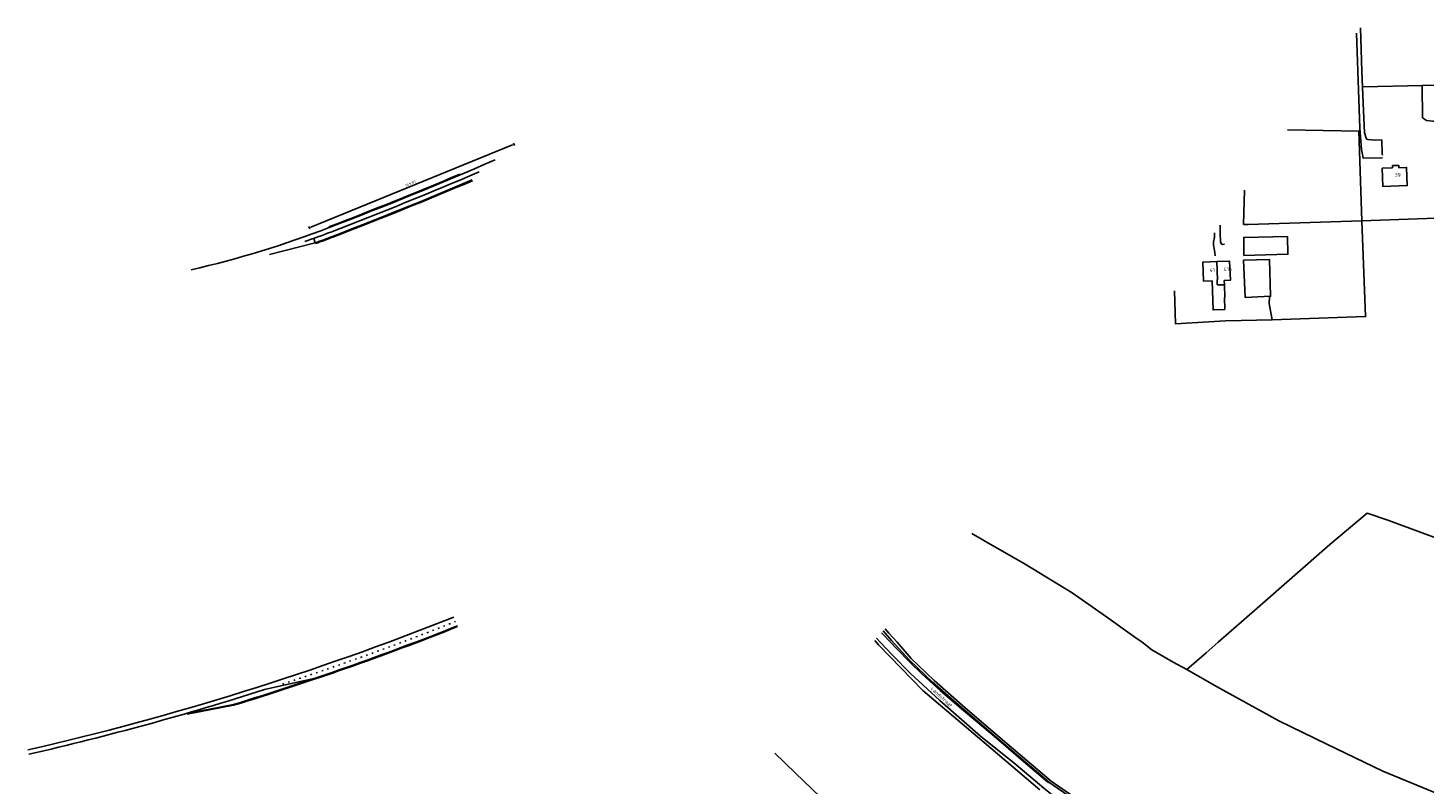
# Model space of a CAD drawing. Header units: metres. Extents: x 226218 to 240385, y 439369 to 449677.
# Tile 106 of 256: x 230097 to 231044, y 442904 to 443416. Entities that reach past the tile are written whole.
import ezdxf

# ---------------------------------------------------------------- set-up
doc = ezdxf.new("R2010")
doc.units = ezdxf.units.M
doc.header["$MEASUREMENT"] = 0
doc.linetypes.add('LIJN1-3', pattern=[4, 1, -3])
for name, color, linetype in [('DAKRAND', 4, 'Continuous'), ('DAKRAND-BYG', 4, 'Continuous'), ('Goud-markering', 7, 'Continuous'), ('Goud-ontwerp', 2, 'Continuous'), ('HOOFDGEBOUW', 4, 'Continuous'), ('HUISNUMMER', 253, 'Continuous'), ('KANTVERH', 253, 'Continuous'), ('MIDSLTGREPPEL', 253, 'Continuous'), ('OVLIJNOBJ', 253, 'Continuous'), ('RASTER', 253, 'Continuous'), ('STRAATNAAM', 253, 'Continuous'), ('TUSSENMUUR', 253, 'Continuous')]:
    doc.layers.add(name, color=color, linetype=linetype)
doc.styles.get("Standard").update_dxf_attribs({"font": 'iso.shx'})
doc.dimstyles.new('D1000', dxfattribs={"dimtxt": 1.8, "dimasz": 1, "dimexe": 0, "dimexo": 0, "dimgap": 0.9, "dimtad": 1, "dimtoh": 1, "dimzin": 0, "dimdsep": 46, "dimtxsty": 'Standard', "dimblk1": 'DIMBLK', "dimblk2": 'DIMBLK', "dimsah": 1, "dimcen": 0.09, "dimse1": 1, "dimse2": 1, "dimclrd": 1, "dimclre": 1, "dimclrt": 7, "dimadec": 0, "dimazin": 0, "dimtfac": 1, "dimtix": 1, "dimtmove": 2, "dimatfit": 3, "dimldrblk": 'DIMBLK', "dimfxl": 1, "dimtolj": 1, "dimtzin": 0, "dimarcsym": 0})

# ---------------------------------------------------------------- blocks, each defined once
blk = doc.blocks.new('DIMBLK')
at = {"color": 1}
blk.add_line((0, -0.83), (0, 0.83), dxfattribs=at)
blk.add_solid([(0, 0), (-2, 0.5), (-2, -0.5)], dxfattribs=at)
blk = doc.blocks.new('*D31')
at = {"layer": 'Defpoints', "color": 0, "linetype": 'Continuous', "transparency": 16777216}
for p in [(230426.93, 443337.58), (230429.88, 443330.36), (230291.11, 443273.77)]:
    blk.add_point(p, dxfattribs=at)
at = {"layer": 'Goud-ontwerp', "color": 1, "linetype": 'Continuous', "lineweight": -2, "transparency": 16777216}
blk.add_line((230289.09, 443281.36), (230426.01, 443337.2), dxfattribs=at)
for p, rotation in [((230426.93, 443337.58), 22.18457658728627), ((230288.16, 443280.99), 202.1845765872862)]:
    blk.add_blockref('DIMBLK', p, dxfattribs=dict(at, rotation=rotation))
at = {"layer": 'Goud-ontwerp', "color": 7, "linetype": 'Continuous', "transparency": 16777216, "insert": (230356.85, 443311), "char_height": 1.8, "attachment_point": 5, "rotation": 22.18458}
blk.add_mtext('\\A1;149.87', dxfattribs=at)

msp = doc.modelspace()

# ---------------------------------------------------------------- linework, layer by layer
at = {"layer": 'DAKRAND'}
for p, q in [((230908.62, 443245.26), (230908.73, 443242.41)), ((230908.73, 443242.41), (230909.07, 443233.81))]:
    msp.add_line(p, q, dxfattribs=at)
for points in [[(231026.95, 443321.73), (231026.9, 443323.29), (231022.77, 443323.17), (231022.81, 443321.57)], [(230909.08, 443225.63), (230901.08, 443225.32), (230900.32, 443244.96)], [(230909.08, 443225.63), (230908.79, 443233.8), (230909.07, 443233.81)]]:
    msp.add_lwpolyline(points, dxfattribs=at)
at = {"layer": 'DAKRAND-BYG'}
for points in [[(230921.92, 443262.21), (230951.74, 443263.09), (230951.43, 443275.18), (230921.88, 443274.4), (230921.92, 443262.21)], [(230922.76, 443233.82), (230939.99, 443234.52), (230939.35, 443259.44), (230921.77, 443259.02), (230922.76, 443233.82)]]:
    msp.add_lwpolyline(points, dxfattribs=at)
at = {"layer": 'Goud-markering', "linetype": 'Continuous'}
for p, q in [((230257.688, 442967.902), (230291.295, 442975.377)), ((230236.634, 442957.746), (230205.186, 442951.71))]:
    msp.add_line(p, q, dxfattribs=at)
for centre, radius, start, end in [((229232.876, 446064.722), 2981.722, 291.003354, 293.340432), ((229232.876, 446064.722), 2988.122, 291.003354, 292.962765), ((230050.697, 443934.598), 700, 282.9787, 291.003354), ((230050.697, 443934.598), 703.2, 289.46222, 291.003354), ((230050.697, 443934.598), 706.4, 289.991329, 291.003354), ((229648.126, 444875.896), 2000, 282.9787, 291.655185), ((229648.126, 444875.896), 2006.4, 287.056548, 291.655185), ((229648.126, 444875.896), 2003, 282.9787, 287.717536)]:
    msp.add_arc(centre, radius, start, end, dxfattribs=at)
at = {"layer": 'Goud-markering', "linetype": 'LIJN1-3'}
msp.add_arc((229648.126, 444875.896), 2003.2, 288.084631, 291.655185, dxfattribs=at)
at = {"layer": 'Goud-ontwerp', "linetype": 'Continuous'}
for p, q in [((230292.199, 443270.763), (230291.105, 443273.77)), ((230292.199, 443270.763), (230261.033, 443262.83)), ((230236.728, 442957.255), (230205.28, 442951.219))]:
    msp.add_line(p, q, dxfattribs=at)
for centre, radius, start, end in [((229232.876, 446064.722), 2981.222, 291.003354, 292.842182), ((229232.876, 446064.722), 2988.622, 291.003354, 292.962253), ((230050.697, 443934.598), 706.9, 289.991329, 291.003354), ((229648.126, 444875.896), 2006.9, 287.056548, 291.655185)]:
    msp.add_arc(centre, radius, start, end, dxfattribs=at)
at = {"layer": 'Goud-ontwerp', "color": 1}
msp.add_arc((229232.876, 446064.722), 2984.922, 291.003354, 293.086216, dxfattribs=at)
at = {"layer": 'HOOFDGEBOUW'}
msp.add_line((231015.76, 443321.3), (231022.81, 443321.57), dxfattribs=at)
for points in [[(231026.95, 443321.73), (231032.31, 443321.93), (231032.77, 443309.56), (231016.23, 443308.93), (231015.76, 443321.3)], [(230900.32, 443244.96), (230894.63, 443244.75), (230894.15, 443257.78), (230903.62, 443258.13)], [(230903.62, 443258.13), (230912.28, 443258.45), (230912.76, 443245.42), (230908.62, 443245.26)]]:
    msp.add_lwpolyline(points, dxfattribs=at)
at = {"layer": 'KANTVERH'}
for p, q in [((231001.83, 443386.97), (231000.93, 443416.46)), ((230998.35, 443412.87), (230999.09, 443387.3)), ((230675.34, 443000), (230672.85, 443002.78))]:
    msp.add_line(p, q, dxfattribs=at)
for points in [[(230999.09, 443387.3), (231000.61, 443348.61), (231001.67, 443334.15), (231002.24, 443331.81), (231002.35, 443330.68), (231002.77, 443328.22), (231015.97, 443328.32)], [(231016.07, 443330.2), (231015.67, 443330.72), (231015.43, 443340.58), (231011.46, 443340.47), (231008.47, 443340.52), (231006.04, 443340.78), (231005.22, 443341.16), (231004.82, 443341.74), (231003.67, 443345.38), (231002.79, 443365.4), (231001.83, 443386.97)], [(230902.03, 443277.45), (230901.99, 443274.85), (230901.82, 443273.27), (230901.21, 443271.35), (230901.42, 443268.99), (230901.67, 443267.12), (230902, 443265.43), (230902.22, 443264.18), (230902.46, 443261.96)], [(230908.78, 443269.77), (230907.31, 443269.73), (230906.81, 443269.89), (230905.98, 443271.39), (230905.73, 443277.35), (230905.75, 443282.8)], [(230678.57, 443009.22), (230681.1, 443006.22), (230686.86, 443000)], [(230849.41, 442856.46), (230824.16, 442874), (230791.92, 442896.65), (230786.19, 442901.07), (230767.18, 442917.1), (230743.37, 442936.38), (230715.67, 442960.61), (230695.83, 442978.88), (230683.36, 442991.56), (230675.34, 443000)], [(230676.15, 443006.49), (230676.57, 443006.01), (230682.21, 443000)], [(230695.27, 442987.94), (230682.92, 443001.22), (230677.25, 443007.73)], [(230682.21, 443000), (230686.27, 442995.86), (230695.78, 442985.97), (230703.7, 442978.38), (230716.07, 442967.19), (230730.51, 442954.94), (230752.58, 442936.28), (230775.41, 442916.61), (230788.82, 442905.34), (230789.69, 442904.91), (230789.96, 442905)], [(230686.86, 443000), (230696.31, 442989.02), (230711.87, 442974.17), (230732.92, 442955.48), (230761.18, 442931.47), (230791.22, 442905.89), (230793.38, 442904.32), (230810.91, 442892.36), (230835.27, 442875.79), (230848.9, 442867.11), (230870.07, 442852.87), (230898.92, 442833.84), (230931.43, 442812.12), (230952.53, 442798.23), (230973.29, 442784.3), (230998.93, 442767.65), (231036.67, 442744.84), (231069.28, 442725.78), (231080.06, 442719.39)], [(230695.27, 442987.94), (230710.86, 442973.06), (230731.94, 442954.35), (230760.21, 442930.33), (230790.29, 442904.71), (230792.51, 442903.09), (230810.07, 442891.12), (230834.44, 442874.54), (230848.08, 442865.86), (230869.24, 442851.62), (230898.09, 442832.59), (230930.6, 442810.87), (230951.7, 442796.99), (230972.47, 442783.04), (230998.13, 442766.38), (231035.9, 442743.55), (231068.52, 442724.49), (231079.29, 442718.1)]]:
    msp.add_lwpolyline(points, dxfattribs=at)
at = {"layer": 'MIDSLTGREPPEL'}
msp.add_line((231019.62, 443082.72), (231067.79, 443064.98), dxfattribs=at)
for points in [[(230904.5, 443000), (230930.98, 443023.2), (230980.23, 443066.18), (231005.46, 443087.61), (231019.62, 443082.72)], [(230737.45, 443073.63), (230745.59, 443069.02), (230773.67, 443052.98), (230805.44, 443033.59), (230828.11, 443017.65), (230847.98, 443003.43), (230852.94, 443000)], [(230783.48, 442899.99), (230741.18, 442935.85), (230704.27, 442967.38), (230674.06, 442998.25), (230671.54, 443001.31)], [(230852.94, 443000), (230859.42, 442994.98), (230874.04, 442986.49), (230883.32, 442981.5), (230896.39, 442992.94), (230904.5, 443000)], [(230883.32, 442981.5), (230903.4, 442970.09), (230945.68, 442946.69), (230978.29, 442930.87), (231016.11, 442912.68), (231066.02, 442891.96)], [(230640.43, 442889.48), (230617.69, 442911.4), (230603.75, 442924.81)]]:
    msp.add_lwpolyline(points, dxfattribs=at)
at = {"layer": 'OVLIJNOBJ'}
msp.add_lwpolyline([(231042.84, 443377.38), (231043.05, 443355.6), (231045.68, 443353.63), (231050.07, 443353.34), (231057.32, 443351.92), (231063.36, 443346.9), (231066.89, 443339.03), (231074.29, 443333.37), (231077.4, 443288.5)], dxfattribs=at)
at = {"layer": 'RASTER'}
for points in [[(231002.78, 443376.52), (231042.84, 443377.38), (231080.48, 443378.18)], [(230951.44, 443347.47), (230999.91, 443346.58), (231001.81, 443285.8), (231077.4, 443288.5)], [(230941.01, 443218.64), (231004.47, 443220.78), (231001.81, 443285.8), (230924.9, 443283.23), (230923.68, 443283.24), (230921.77, 443283.23), (230922.25, 443306.5)], [(230941.01, 443218.64), (230909.54, 443217.84), (230875.54, 443215.98), (230874.76, 443238.27)], [(230941.01, 443218.64), (230939.87, 443224.76), (230939.08, 443229.57), (230939.33, 443234.05)]]:
    msp.add_lwpolyline(points, dxfattribs=at)
at = {"layer": 'TUSSENMUUR'}
for p, q in [((230903.62, 443258.13), (230904.04, 443245.61)), ((230904.04, 443245.61), (230903.74, 443245.6)), ((230903.74, 443245.6), (230903.86, 443242.24)), ((230903.86, 443242.24), (230908.73, 443242.41))]:
    msp.add_line(p, q, dxfattribs=at)

# ---------------------------------------------------------------- texts
at = {"layer": 'HUISNUMMER'}
for s, p in [('39', (231024.27, 443315.43)), ('41', (230898.81, 443251.06)), ('41a', (230908.25, 443251.69))]:
    msp.add_text(s, height=2.5, dxfattribs=at).set_placement(p)
at = {"layer": 'STRAATNAAM'}
msp.add_text('Landstraat', height=2.5, rotation=317.268, dxfattribs=at).set_placement((230709.34, 442968.22))

# ---------------------------------------------------------------- dimensions: what is measured, and where the dimension line sits
at = {"layer": 'Goud-ontwerp', "linetype": 'Continuous'}
dim = msp.add_aligned_dim(p1=(230291.105, 443273.77), p2=(230429.876, 443330.358), distance=7.794, dimstyle='D1000', dxfattribs=at)
dim.commit()
dim.dimension.update_dxf_attribs({"geometry": '*D31', "text_midpoint": (230356.848, 443310.998)})

doc.saveas('drawing.dxf')
